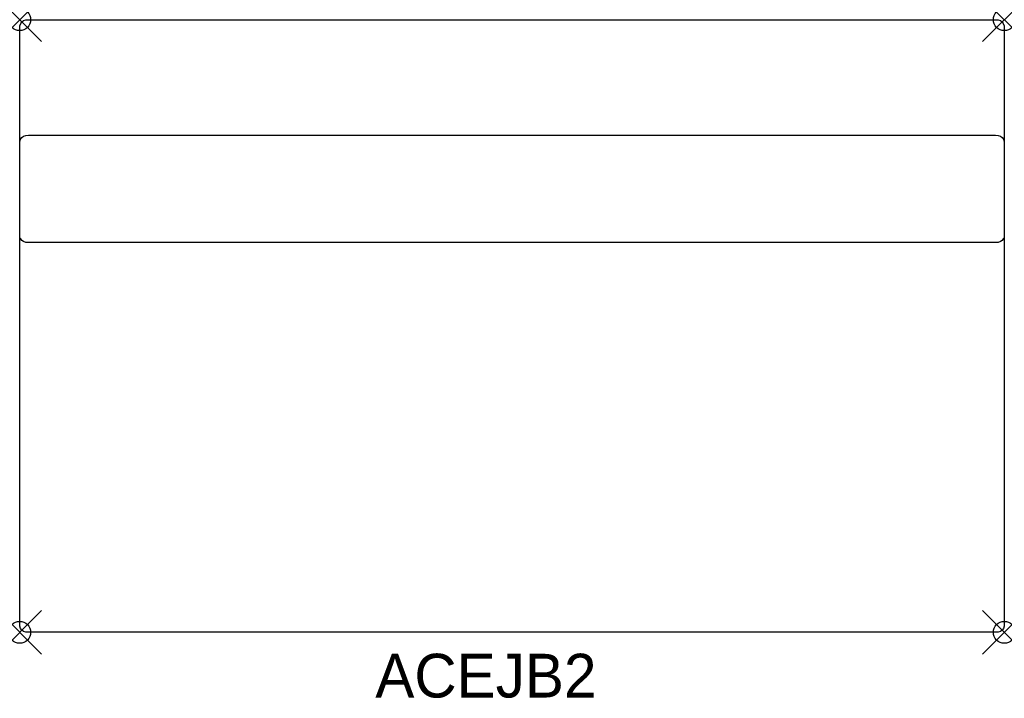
# Model space of a CAD drawing. Header units: inches. Extents: x 0 to 45, y -31 to 0.
import ezdxf

# ---------------------------------------------------------------- set-up
doc = ezdxf.new("R2010")
doc.units = ezdxf.units.IN
doc.header["$MEASUREMENT"] = 0
doc.header["$PDMODE"] = 35
doc.header["$PDSIZE"] = 1
doc.layers.add('A-FURN-P-ST', color=2, linetype='Continuous')
doc.layers.add('A-FURN-P-ST-TN', color=2, linetype='Continuous')

msp = doc.modelspace()

# ---------------------------------------------------------------- linework, layer by layer
at = {"layer": 'A-FURN-P-ST'}
for p, q in [((0.282, -0.011), (0.406, 0)), ((0.406, 0), (44.594, 0)), ((0, -0.4), (0.011, -0.278)), ((0, -9.943), (0, -0.4)), ((0.011, -0.278), (0.045, -0.178)), ((0.045, -0.178), (0.102, -0.1)), ((0.102, -0.1), (0.181, -0.044)), ((0.181, -0.044), (0.282, -0.011)), ((44.594, 0), (44.718, -0.011)), ((44.718, -0.011), (44.819, -0.044)), ((44.819, -0.044), (44.898, -0.1)), ((44.898, -0.1), (44.955, -0.178)), ((44.955, -0.178), (44.989, -0.278)), ((44.989, -0.278), (45, -0.4)), ((45, -0.4), (45, -9.943)), ((0.044, -5.462), (0.1, -5.384)), ((0.1, -5.384), (0.178, -5.328)), ((0.178, -5.328), (0.278, -5.295)), ((0.278, -5.295), (0.4, -5.284)), ((0.4, -5.284), (44.6, -5.284)), ((44.6, -5.284), (44.722, -5.295)), ((44.722, -5.295), (44.822, -5.328)), ((44.822, -5.328), (44.9, -5.384)), ((44.9, -5.384), (44.956, -5.462)), ((0, -5.687), (0.011, -5.562)), ((0, -27.6), (0, -5.687)), ((0.011, -5.562), (0.044, -5.462)), ((44.956, -5.462), (44.989, -5.562)), ((44.989, -5.562), (45, -5.684)), ((45, -5.684), (45, -27.6)), ((0.011, -9.97), (0, -9.943)), ((0.045, -10.017), (0.011, -9.97)), ((0.102, -10.088), (0.045, -10.017)), ((0.181, -10.144), (0.102, -10.088)), ((0.282, -10.177), (0.181, -10.144)), ((0.406, -10.189), (0.282, -10.177)), ((44.594, -10.189), (0.406, -10.189)), ((44.718, -10.177), (44.594, -10.189)), ((44.819, -10.144), (44.718, -10.177)), ((44.898, -10.088), (44.819, -10.144)), ((44.955, -10.017), (44.898, -10.088)), ((44.989, -9.97), (44.955, -10.017)), ((45, -9.943), (44.989, -9.97)), ((0.011, -27.722), (0, -27.6)), ((0.044, -27.822), (0.011, -27.722)), ((0.1, -27.9), (0.044, -27.822)), ((0.178, -27.956), (0.1, -27.9)), ((44.956, -27.822), (44.9, -27.9)), ((44.989, -27.722), (44.956, -27.822)), ((45, -27.6), (44.989, -27.722)), ((0.278, -27.989), (0.178, -27.956)), ((0.4, -28), (0.278, -27.989)), ((44.6, -28), (0.4, -28)), ((44.722, -27.989), (44.6, -28)), ((44.822, -27.956), (44.722, -27.989)), ((44.9, -27.9), (44.822, -27.956))]:
    msp.add_line(p, q, dxfattribs=at)
for p in [(0, 0), (45, 0), (0, -28), (45, -28)]:
    msp.add_point(p, dxfattribs=at)

# ---------------------------------------------------------------- texts
at = {"layer": 'A-FURN-P-ST-TN'}
msp.add_text('ACEJB2', height=2, dxfattribs=at).set_placement((16.254, -30.981))

doc.saveas('drawing.dxf')
